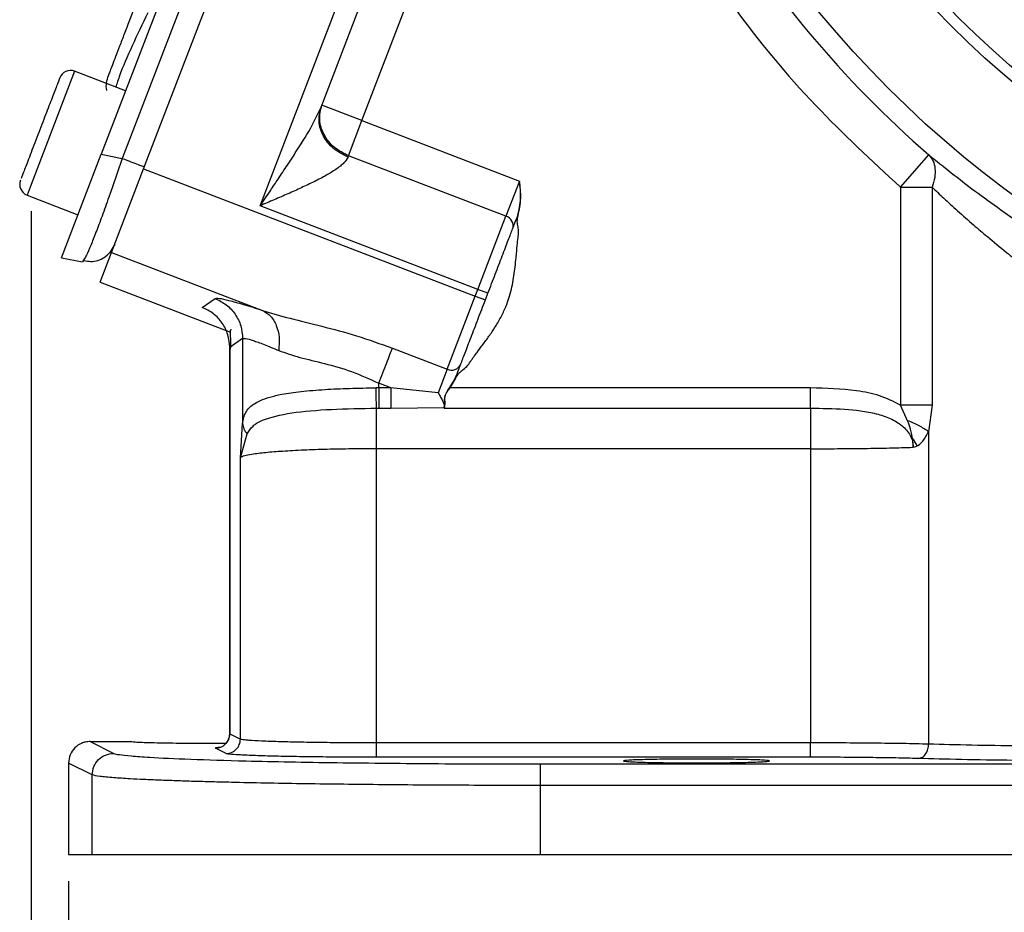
# Model space of a CAD drawing. Header units: inches. Extents: x 0.1 to 16.9, y 0.1 to 10.9.
# Tile 9 of 14: x 10.4 to 12.2, y 4 to 5.6. Entities that reach past the tile are written whole.
import ezdxf

# ---------------------------------------------------------------- set-up
doc = ezdxf.new("R2010")
doc.units = ezdxf.units.IN
doc.header["$MEASUREMENT"] = 0
doc.layers.add('DIMENSION', color=7, linetype='Continuous')
doc.styles.add('SLDTEXTSTYLE0', font='TXT', dxfattribs={"width": 0.75})
doc.dimstyles.new('SLDDIMSTYLE0', dxfattribs={"dimtxt": 0.125, "dimasz": 0.13, "dimexe": 0, "dimexo": 0.0625, "dimgap": 0.03125, "dimtad": 0, "dimtih": 1, "dimtoh": 1, "dimdec": 1, "dimlfac": 1.5, "dimrnd": 1e-09, "dimzin": 12, "dimdsep": 46, "dimtxsty": 'SLDTEXTSTYLE0', "dimsah": 1, "dimcen": 0.09, "dimadec": 0, "dimazin": 3, "dimtfac": 1, "dimtdec": 1, "dimtofl": 0, "dimtmove": 0, "dimatfit": 3, "dimfxl": 0, "dimfrac": 2, "dimtolj": 1, "dimtzin": 12, "dimarcsym": 0})

# ---------------------------------------------------------------- blocks, each defined once
blk = doc.blocks.new('_D_9')
at = {"layer": 'DIMENSION'}
for p, q in [((12.5585, 4.3149), (12.5585, 3.4092)), ((10.4752, 4.0204), (10.4752, 3.4092)), ((11.6102, 3.7142), (11.5721, 3.7142)), ((11.5721, 3.7142), (11.5721, 3.5158)), ((11.7949, 3.7142), (11.833, 3.7142)), ((11.833, 3.7142), (11.833, 3.5158)), ((10.4752, 3.5342), (11.4625, 3.5342)), ((12.5585, 3.5342), (11.9426, 3.5342)), ((11.5721, 3.5158), (11.6102, 3.5158)), ((11.833, 3.5158), (11.7949, 3.5158))]:
    blk.add_line(p, q, dxfattribs=at)
for points in [[(10.4752, 3.5342), (10.6052, 3.5142), (10.6052, 3.5542)], [(12.5585, 3.5342), (12.4285, 3.5542), (12.4285, 3.5142)]]:
    blk.add_solid(points, dxfattribs=at)
at = {"layer": 'DIMENSION', "char_height": 0.125, "attachment_point": 1, "style": 'SLDTEXTSTYLE0'}
for s, insert in [('79', (11.6102, 3.6769)), ('3.1', (11.5871, 3.4899))]:
    blk.add_mtext(s, dxfattribs=dict(at, insert=insert))
blk = doc.blocks.new('_D_10')
at = {"layer": 'DIMENSION'}
for p, q in [((10.4056, 5.2651), (10.4056, 3.0293)), ((12.5585, 4.3149), (12.5585, 3.0293)), ((11.1708, 3.3343), (11.1328, 3.3343)), ((11.1328, 3.3343), (11.1328, 3.1359)), ((11.3556, 3.3343), (11.3937, 3.3343)), ((11.3937, 3.3343), (11.3937, 3.1359)), ((10.4056, 3.1543), (11.0231, 3.1543)), ((12.5585, 3.1543), (11.5033, 3.1543)), ((11.1328, 3.1359), (11.1708, 3.1359)), ((11.3937, 3.1359), (11.3556, 3.1359))]:
    blk.add_line(p, q, dxfattribs=at)
for points in [[(10.4056, 3.1543), (10.5356, 3.1343), (10.5356, 3.1743)], [(12.5585, 3.1543), (12.4285, 3.1743), (12.4285, 3.1343)]]:
    blk.add_solid(points, dxfattribs=at)
at = {"layer": 'DIMENSION', "char_height": 0.125, "attachment_point": 1, "style": 'SLDTEXTSTYLE0'}
for s, insert in [('82', (11.1708, 3.297)), ('3.2', (11.1478, 3.11))]:
    blk.add_mtext(s, dxfattribs=dict(at, insert=insert))

msp = doc.modelspace()

# ---------------------------------------------------------------- linework, layer by layer
at = {"color": 7, "linetype": 'Continuous', "lineweight": 25}
for p, q in [((10.8963, 6.3105), (10.5356, 5.371)), ((10.6146, 5.3441), (10.979, 6.2936)), ((10.9305, 6.29), (10.5748, 5.3634)), ((10.831, 5.2754), (11.1859, 6.1999)), ((10.9442, 5.4586), (11.1474, 5.9879)), ((11.0202, 5.4336), (11.2207, 5.9557)), ((10.581, 5.4891), (10.4864, 5.5254)), ((11.0202, 5.4336), (10.9456, 5.4622)), ((10.9952, 5.3683), (11.0202, 5.4336)), ((11.0202, 5.4336), (11.3128, 5.3213)), ((10.4618, 5.1786), (10.5356, 5.371)), ((10.5356, 5.371), (10.5748, 5.3634)), ((10.9943, 5.3659), (10.9952, 5.3683)), ((11.2877, 5.256), (10.9952, 5.3683)), ((12.0205, 5.3098), (12.073, 5.3701)), ((10.5549, 5.1887), (10.6146, 5.3441)), ((10.6146, 5.3441), (11.2307, 5.1076)), ((10.3904, 5.335), (10.3871, 5.3263)), ((11.3128, 5.3213), (11.2877, 5.256)), ((12.0205, 5.3098), (12.0793, 5.3098)), ((12.0205, 5.3098), (12.0205, 4.9051)), ((12.0793, 5.3098), (12.0793, 4.9051)), ((10.398, 5.2952), (10.4926, 5.2588)), ((11.2355, 5.1201), (10.831, 5.2754)), ((11.2355, 5.1201), (11.2877, 5.256)), ((10.5608, 5.2041), (10.5515, 5.1886)), ((10.4618, 5.1786), (10.5009, 5.171)), ((10.5047, 5.1772), (10.5009, 5.171)), ((10.5336, 5.1332), (10.5549, 5.1887)), ((10.5549, 5.1887), (10.8354, 5.0811)), ((10.5336, 5.1332), (10.7757, 5.0403)), ((11.1786, 4.9717), (11.2307, 5.1076)), ((11.2307, 5.1076), (11.2355, 5.1201)), ((11.2307, 5.1076), (11.2494, 5.1004)), ((11.2542, 5.1129), (11.2355, 5.1201)), ((11.2494, 5.1004), (11.2542, 5.1129)), ((10.7233, 5.0867), (10.7473, 5.1032)), ((10.7742, 5.0124), (10.7742, 5.0123)), ((10.7742, 5.0123), (10.7742, 4.2943)), ((10.7985, 5.0286), (10.7745, 5.0121)), ((10.7745, 5.0121), (10.7745, 4.2944)), ((10.7985, 5.0286), (10.7985, 4.8709)), ((11.0766, 5.0108), (11.1786, 4.9717)), ((11.1786, 4.9717), (11.1618, 4.928)), ((11.0735, 4.9371), (11.0515, 4.9456)), ((11.0515, 4.9371), (11.0515, 4.9456)), ((11.1833, 4.9375), (11.1937, 4.9553)), ((11.1838, 4.9371), (11.1943, 4.955)), ((11.1937, 4.9553), (11.194, 4.9561)), ((11.1943, 4.955), (11.1946, 4.9558)), ((11.0515, 4.9371), (11.0465, 4.9371)), ((11.0735, 4.9371), (11.0515, 4.9371)), ((11.1618, 4.928), (11.0735, 4.9371)), ((11.8535, 4.9371), (11.1838, 4.9371)), ((11.1727, 4.8994), (11.1739, 4.9023)), ((12.0339, 4.8761), (12.0205, 4.9051)), ((12.0793, 4.9051), (12.0729, 4.8557)), ((11.0473, 4.8994), (11.0515, 4.8994)), ((11.0515, 4.8994), (11.0735, 4.8994)), ((11.0735, 4.8994), (11.1727, 4.9007)), ((11.1728, 4.9007), (11.1727, 4.8994)), ((11.1727, 4.8994), (11.8535, 4.8994)), ((11.1728, 4.9009), (11.1731, 4.9016)), ((11.1728, 4.9007), (11.1728, 4.9009)), ((11.1731, 4.9016), (11.1732, 4.902)), ((10.7943, 4.8074), (10.7985, 4.8709)), ((10.7943, 4.8074), (10.8068, 4.8518)), ((12.0729, 4.8557), (12.0729, 4.2752)), ((11.8535, 4.824), (11.0473, 4.824)), ((11.0473, 4.2775), (11.0473, 4.824)), ((11.8535, 4.824), (11.8535, 4.2775)), ((10.7943, 4.2845), (10.7943, 4.8074)), ((10.7745, 4.2944), (10.7943, 4.2845)), ((10.5152, 4.28), (10.559, 4.2581)), ((10.5152, 4.28), (10.5895, 4.28)), ((10.7677, 4.2578), (10.7479, 4.2677)), ((11.8535, 4.2775), (11.0473, 4.2775)), ((11.8535, 4.2509), (11.0473, 4.2509)), ((10.5191, 4.2181), (10.4752, 4.2401)), ((10.4752, 4.2401), (10.4752, 4.0704)), ((11.3513, 4.2384), (13.7658, 4.2384)), ((10.5191, 4.0704), (10.5191, 4.2181)), ((11.3513, 4.1985), (11.3513, 4.0704)), ((13.7658, 4.1985), (11.3513, 4.1985)), ((10.4752, 4.0704), (10.5191, 4.0704)), ((10.5191, 4.0704), (11.3513, 4.0704)), ((11.3513, 4.0704), (13.7658, 4.0704))]:
    msp.add_line(p, q, dxfattribs=at)
at = {"color": 8, "linetype": 'Continuous', "lineweight": 25}
for p, q in [((10.4864, 5.5254), (10.4037, 5.31)), ((10.4037, 5.31), (10.398, 5.2952))]:
    msp.add_line(p, q, dxfattribs=at)
at = {"color": 7, "linetype": 'Continuous', "lineweight": 25}
for radius in [1.9709, 1.8063, 1.7857]:
    msp.add_circle((13.3919, 6.8868), radius, dxfattribs=at)
for centre, radius, start, end in [((13.3919, 6.8868), 2.0099, 211.0232, 228.9899), ((10.4787, 5.5055), 0.0213, 69, 159), ((10.4056, 5.3151), 0.0213, 159, 249), ((11.2821, 5.238), 0.0189, 343.1171, 72.5963), ((11.1864, 4.9888), 0.0189, 245.4037, 334.8829)]:
    msp.add_arc(centre, radius, start, end, dxfattribs=at)
for points, knots in [([(11.601, 5.8097), (11.6368, 5.7538), (11.7154, 5.6312), (11.8555, 5.4626), (11.9671, 5.3593), (12.0205, 5.3098)], [0, 0, 0, 0, 0.3038073, 0.6667303, 1, 1, 1, 1]), ([(10.5974, 5.6436), (10.591, 5.6268), (10.5813, 5.6016), (10.5698, 5.5715), (10.5623, 5.552), (10.5563, 5.5364), (10.5504, 5.5212), (10.5496, 5.5189), (10.549, 5.5174)], [0, 0, 0, 0, 0.250062, 0.37621, 0.5, 0.623853, 0.749938, 1, 1, 1, 1]), ([(10.4587, 5.5127), (10.4587, 5.5129), (10.4589, 5.5134), (10.4577, 5.5102), (10.455, 5.5032), (10.4497, 5.4895), (10.4407, 5.4659), (10.4294, 5.4365), (10.4198, 5.4116), (10.4124, 5.3922), (10.4054, 5.374), (10.3972, 5.3528), (10.3931, 5.342), (10.3904, 5.335)], [0, 0, 0, 0, 0.024871, 0.103544, 0.182216, 0.259254, 0.402362, 0.545471, 0.622509, 0.701181, 0.779854, 0.856892, 1, 1, 1, 1]), ([(10.5462, 5.4898), (10.5461, 5.4899), (10.5448, 5.4944), (10.5452, 5.5041), (10.5477, 5.513), (10.549, 5.5174)], [0, 0, 0, 0, 0.0056009, 0.5028004, 1, 1, 1, 1]), ([(10.831, 5.2754), (10.8375, 5.2851), (10.8487, 5.3016), (10.8657, 5.3268), (10.881, 5.3498), (10.9014, 5.3812), (10.9245, 5.4172), (10.938, 5.4455), (10.9442, 5.4586)], [0, 0, 0, 0, 0.158568, 0.270481, 0.41316, 0.535114, 0.784657, 1, 1, 1, 1]), ([(10.9943, 5.3659), (10.9921, 5.3622), (10.9888, 5.3565), (10.98, 5.3489), (10.9695, 5.3412), (10.9534, 5.3315), (10.9317, 5.3202), (10.9076, 5.3088), (10.8827, 5.2976), (10.857, 5.2865), (10.8397, 5.2791), (10.831, 5.2754)], [0, 0, 0, 0, 0.10713, 0.166309, 0.230134, 0.344684, 0.477255, 0.605667, 0.735997, 0.867707, 1, 1, 1, 1]), ([(12.073, 5.3701), (12.1008, 5.3479), (12.1561, 5.3036), (12.2561, 5.233), (12.3651, 5.164), (12.4438, 5.1223), (12.4831, 5.1014)], [0, 0, 0, 0, 0.2516436, 0.5022007, 0.7513992, 1, 1, 1, 1]), ([(12.073, 5.3701), (12.0759, 5.3666), (12.0817, 5.3597), (12.0853, 5.3449), (12.085, 5.328), (12.0812, 5.3158), (12.0793, 5.3098)], [0, 0, 0, 0, 0.250001, 0.500001, 0.75, 1, 1, 1, 1]), ([(11.3096, 5.2573), (11.3119, 5.2678), (11.3164, 5.289), (11.314, 5.3105), (11.3128, 5.3213)], [0, 0, 0, 0, 0.49804, 1, 1, 1, 1]), ([(11.3102, 5.257), (11.3125, 5.2677), (11.3169, 5.2889), (11.3141, 5.3105), (11.3128, 5.3213)], [0, 0, 0, 0, 0.4994796, 1, 1, 1, 1]), ([(12.0793, 5.3098), (12.0864, 5.3031), (12.1015, 5.2888), (12.1272, 5.2654), (12.1543, 5.2414), (12.1848, 5.2155), (12.2143, 5.1912), (12.2492, 5.1637), (12.2848, 5.137), (12.3246, 5.1084), (12.3645, 5.0814), (12.4052, 5.0551), (12.4332, 5.0383), (12.4468, 5.0301)], [0, 0, 0, 0, 0.073711, 0.157002, 0.249888, 0.325188, 0.426739, 0.500834, 0.610301, 0.707256, 0.803653, 0.904631, 1, 1, 1, 1]), ([(11.1946, 4.9558), (11.1964, 4.9589), (11.199, 4.9634), (11.2034, 4.9672), (11.2083, 4.9712), (11.2153, 4.9763), (11.2207, 4.9848), (11.2255, 4.9914), (11.2296, 4.997), (11.2354, 5.0049), (11.2407, 5.012), (11.2447, 5.0174), (11.2497, 5.024), (11.258, 5.0355), (11.2698, 5.0533), (11.2806, 5.0723), (11.2888, 5.0906), (11.2946, 5.108), (11.2988, 5.1244), (11.302, 5.1412), (11.3043, 5.158), (11.3055, 5.1694), (11.3063, 5.1771), (11.3071, 5.1859), (11.3084, 5.1995), (11.3097, 5.2147), (11.3117, 5.2264), (11.3104, 5.2348), (11.3092, 5.2413), (11.3083, 5.2483), (11.3095, 5.2535), (11.3102, 5.257)], [0, 0, 0, 0, 0.031116, 0.04625, 0.051755, 0.087847, 0.122649, 0.141159, 0.161828, 0.184657, 0.229189, 0.241286, 0.244793, 0.303819, 0.368142, 0.436227, 0.499645, 0.548385, 0.600278, 0.651632, 0.701479, 0.752721, 0.754662, 0.770434, 0.832446, 0.876673, 0.907884, 0.937762, 0.952586, 0.967761, 1, 1, 1, 1]), ([(11.3102, 5.257), (11.3102, 5.2571), (11.31, 5.2571), (11.3099, 5.2572), (11.3098, 5.2572), (11.3097, 5.2572), (11.3096, 5.2573), (11.3096, 5.2573), (11.3096, 5.2573)], [0, 0, 0, 0, 0.239304, 0.368266, 0.500022, 0.631772, 0.760723, 1, 1, 1, 1]), ([(11.2542, 5.1129), (11.2588, 5.1248), (11.2681, 5.1491), (11.2811, 5.1831), (11.2925, 5.2126), (11.2976, 5.226), (11.3001, 5.2326)], [0, 0, 0, 0, 0.245536, 0.5, 0.754464, 1, 1, 1, 1]), ([(10.5036, 5.174), (10.5079, 5.173), (10.5164, 5.1712), (10.5294, 5.1733), (10.5417, 5.1788), (10.5483, 5.1853), (10.5516, 5.1886)], [0, 0, 0, 0, 0.252652, 0.503903, 0.753133, 1, 1, 1, 1]), ([(10.7473, 5.1032), (10.7492, 5.1035), (10.7532, 5.1042), (10.7717, 5.1001), (10.7985, 5.0928), (10.8231, 5.085), (10.8354, 5.0811)], [0, 0, 0, 0, 0.246357, 0.496982, 0.74919, 1, 1, 1, 1]), ([(11.2035, 4.9808), (11.206, 4.9874), (11.2112, 5.0008), (11.2225, 5.0303), (11.2355, 5.0643), (11.2448, 5.0885), (11.2494, 5.1004)], [0, 0, 0, 0, 0.245536, 0.5, 0.754464, 1, 1, 1, 1]), ([(10.8354, 5.0811), (10.852, 5.0761), (10.8864, 5.0657), (10.9463, 5.0517), (11.0108, 5.0345), (11.0545, 5.0188), (11.0766, 5.0108)], [0, 0, 0, 0, 0.231639, 0.476918, 0.734744, 1, 1, 1, 1]), ([(10.8354, 5.0811), (10.8406, 5.0779), (10.8512, 5.0715), (10.8618, 5.0535), (10.8675, 5.0313), (10.8661, 5.0148), (10.8655, 5.0065)], [0, 0, 0, 0, 0.250006, 0.499998, 0.750005, 1, 1, 1, 1]), ([(10.7779, 5.0455), (10.7773, 5.0453), (10.7751, 5.0446), (10.775, 5.0384), (10.7761, 5.0266), (10.7757, 5.0146), (10.7755, 5.0088)], [0, 0, 0, 0, 0.111275, 0.432822, 0.724915, 1, 1, 1, 1]), ([(10.7985, 5.0286), (10.8, 5.0289), (10.803, 5.0296), (10.8171, 5.0256), (10.8374, 5.0182), (10.856, 5.0105), (10.8655, 5.0065)], [0, 0, 0, 0, 0.2463996, 0.4948313, 0.7420557, 1, 1, 1, 1]), ([(10.8655, 5.0065), (10.8781, 5.0021), (10.9034, 4.9933), (10.9504, 4.9829), (11.0012, 4.9686), (11.0346, 4.9533), (11.0515, 4.9456)], [0, 0, 0, 0, 0.247971, 0.49533, 0.745303, 1, 1, 1, 1]), ([(11.1943, 4.955), (11.1942, 4.9551), (11.194, 4.9551), (11.1938, 4.9552), (11.1937, 4.9553), (11.1937, 4.9553), (11.1937, 4.9553)], [0, 0, 0, 0, 0.270472, 0.562412, 0.789476, 1, 1, 1, 1]), ([(11.194, 4.9561), (11.194, 4.9561), (11.194, 4.9561), (11.1941, 4.9561), (11.1942, 4.956), (11.1943, 4.956), (11.1944, 4.9559), (11.1946, 4.9559), (11.1946, 4.9558)], [0, 0, 0, 0, 0.2395082, 0.3683992, 0.5000047, 0.6316108, 0.7605025, 1, 1, 1, 1]), ([(10.7985, 4.8709), (10.799, 4.8745), (10.8001, 4.8823), (10.8039, 4.8914), (10.8098, 4.8996), (10.8186, 4.9071), (10.8312, 4.914), (10.8488, 4.9202), (10.8734, 4.9259), (10.9072, 4.9308), (10.9499, 4.9343), (10.9973, 4.9365), (11.0299, 4.9369), (11.0465, 4.9371)], [0, 0, 0, 0, 0.05804, 0.121656, 0.181764, 0.245538, 0.323978, 0.407603, 0.496572, 0.617574, 0.748497, 0.871284, 1, 1, 1, 1]), ([(11.0473, 4.8994), (11.0472, 4.9014), (11.047, 4.9053), (11.0468, 4.9154), (11.0466, 4.9263), (11.0466, 4.9335), (11.0465, 4.9371)], [0, 0, 0, 0, 0.27977, 0.559537, 0.779763, 1, 1, 1, 1]), ([(11.1618, 4.928), (11.1633, 4.9252), (11.1663, 4.9196), (11.1703, 4.9121), (11.1734, 4.9056), (11.1732, 4.9029), (11.1731, 4.9016)], [0, 0, 0, 0, 0.25192, 0.503164, 0.752496, 1, 1, 1, 1]), ([(11.1732, 4.902), (11.1736, 4.9041), (11.1744, 4.9084), (11.1734, 4.9162), (11.1746, 4.9231), (11.1775, 4.9299), (11.181, 4.9344), (11.1833, 4.9375)], [0, 0, 0, 0, 0.246389, 0.495863, 0.620486, 0.746693, 1, 1, 1, 1]), ([(11.1739, 4.9023), (11.1742, 4.9044), (11.1749, 4.9086), (11.1739, 4.9163), (11.1749, 4.9231), (11.178, 4.9297), (11.1815, 4.9342), (11.1838, 4.9371)], [0, 0, 0, 0, 0.249182, 0.498671, 0.62375, 0.748944, 1, 1, 1, 1]), ([(11.1833, 4.9375), (11.1834, 4.9375), (11.1834, 4.9374), (11.1835, 4.9373), (11.1836, 4.9372), (11.1837, 4.9372), (11.1838, 4.9371)], [0, 0, 0, 0, 0.24564, 0.499998, 0.754425, 1, 1, 1, 1]), ([(12.0205, 4.9051), (12.0078, 4.9114), (11.982, 4.9242), (11.9253, 4.9352), (11.8821, 4.9364), (11.8535, 4.9371)], [0, 0, 0, 0, 0.246952, 0.500568, 1, 1, 1, 1]), ([(11.1732, 4.902), (11.1733, 4.902), (11.1733, 4.9021), (11.1735, 4.9022), (11.1737, 4.9023), (11.1738, 4.9023), (11.1739, 4.9023)], [0, 0, 0, 0, 0.244504, 0.499952, 0.75497, 1, 1, 1, 1]), ([(10.8068, 4.8518), (10.81, 4.8569), (10.8165, 4.8672), (10.8406, 4.8807), (10.8864, 4.8916), (10.9616, 4.898), (11.0188, 4.8989), (11.0473, 4.8994)], [0, 0, 0, 0, 0.122769, 0.248293, 0.500131, 0.750864, 1, 1, 1, 1]), ([(11.8535, 4.8994), (11.8746, 4.8991), (11.9156, 4.8986), (11.9655, 4.8928), (12.0013, 4.8812), (12.0238, 4.8682), (12.0375, 4.8525), (12.0434, 4.838), (12.0439, 4.8304), (12.0441, 4.8267)], [0, 0, 0, 0, 0.283842, 0.551774, 0.675697, 0.791595, 0.898594, 0.949597, 1, 1, 1, 1]), ([(12.0729, 4.8557), (12.0674, 4.8594), (12.0564, 4.8667), (12.0414, 4.873), (12.0339, 4.8761)], [0, 0, 0, 0, 0.499995, 1, 1, 1, 1]), ([(12.0441, 4.8267), (12.0441, 4.8267), (12.0441, 4.8267), (12.0441, 4.8266), (12.0441, 4.8266), (12.0441, 4.8266), (12.0441, 4.8266), (12.0441, 4.8266), (12.0441, 4.8266), (12.0441, 4.8266), (12.0441, 4.8267), (12.0441, 4.8267), (12.0441, 4.8269), (12.0441, 4.8276), (12.0441, 4.8284), (12.0441, 4.8291), (12.0441, 4.8294), (12.0441, 4.8298), (12.044, 4.8305), (12.044, 4.8316), (12.0439, 4.8333), (12.0437, 4.8358), (12.0434, 4.8392), (12.0427, 4.8442), (12.0414, 4.8515), (12.0388, 4.8625), (12.0358, 4.871), (12.0339, 4.8761)], [0, 0, 0, 0, 0.000387, 0.000578, 0.000598, 0.000604, 0.00061, 0.000616, 0.000623, 0.000645, 0.000834, 0.001712, 0.0032, 0.013797, 0.042063, 0.050351, 0.053046, 0.057814, 0.07301, 0.095051, 0.126704, 0.171959, 0.236771, 0.330288, 0.467535, 0.67471, 1, 1, 1, 1]), ([(12.0441, 4.8267), (12.0459, 4.8271), (12.0526, 4.8287), (12.0633, 4.8381), (12.0695, 4.8495), (12.0729, 4.8557)], [0, 0, 0, 0, 0.139884, 0.52827, 1, 1, 1, 1]), ([(12.0428, 4.8436), (12.0441, 4.8414), (12.0472, 4.8364), (12.0499, 4.8317), (12.0513, 4.8291)], [0, 0, 0, 0, 0.456451, 1, 1, 1, 1]), ([(11.0473, 4.824), (11.0319, 4.8239), (11.0007, 4.8238), (10.9548, 4.8229), (10.9111, 4.8214), (10.8789, 4.8196), (10.8563, 4.818), (10.8412, 4.8167), (10.8273, 4.8152), (10.8133, 4.8133), (10.7997, 4.8107), (10.7963, 4.8086), (10.7943, 4.8074)], [0, 0, 0, 0, 0.120065, 0.243321, 0.369788, 0.49948, 0.559839, 0.623234, 0.689668, 0.759139, 0.864253, 1, 1, 1, 1]), ([(11.8535, 4.824), (11.8702, 4.824), (11.9041, 4.8241), (11.9538, 4.8246), (12.0019, 4.8254), (12.0299, 4.8263), (12.0441, 4.8267)], [0, 0, 0, 0, 0.241763, 0.489012, 0.741755, 1, 1, 1, 1]), ([(10.7742, 4.2948), (10.7741, 4.2933), (10.774, 4.2904), (10.7728, 4.286), (10.7709, 4.2816), (10.7669, 4.2761), (10.7649, 4.2745), (10.7633, 4.2733)], [0, 0, 0, 0, 0.113436, 0.227878, 0.354625, 0.518706, 1, 1, 1, 1]), ([(11.0473, 4.2775), (11.0319, 4.2776), (11.0007, 4.2776), (10.9548, 4.278), (10.9111, 4.2786), (10.8724, 4.2795), (10.8395, 4.2806), (10.8185, 4.2817), (10.8056, 4.2826), (10.7975, 4.2835), (10.7955, 4.2841), (10.7943, 4.2845)], [0, 0, 0, 0, 0.120191, 0.243561, 0.370113, 0.499848, 0.623463, 0.75913, 0.825792, 0.906085, 1, 1, 1, 1]), ([(10.5152, 4.28), (10.5124, 4.2798), (10.5068, 4.2795), (10.4968, 4.2762), (10.4861, 4.2688), (10.477, 4.2558), (10.4758, 4.2453), (10.4752, 4.2401)], [0, 0, 0, 0, 0.136276, 0.265344, 0.500864, 0.749267, 1, 1, 1, 1]), ([(10.7675, 4.2767), (10.7535, 4.2766), (10.7229, 4.2764), (10.6818, 4.2766), (10.6503, 4.277), (10.6286, 4.2775), (10.6111, 4.2781), (10.5941, 4.2789), (10.5914, 4.2796), (10.5895, 4.28)], [0, 0, 0, 0, 0.168532, 0.367601, 0.47477, 0.58422, 0.693677, 0.800868, 1, 1, 1, 1]), ([(12.0729, 4.2752), (12.0575, 4.2756), (12.0271, 4.2763), (11.9715, 4.277), (11.9132, 4.2775), (11.8732, 4.2775), (11.8535, 4.2775)], [0, 0, 0, 0, 0.2619814, 0.5159738, 0.7619793, 1, 1, 1, 1]), ([(12.0529, 4.2485), (12.0558, 4.2491), (12.0616, 4.2502), (12.0681, 4.2574), (12.0721, 4.2661), (12.0726, 4.2722), (12.0729, 4.2752)], [0, 0, 0, 0, 0.279634, 0.559249, 0.779637, 1, 1, 1, 1]), ([(12.4468, 4.2706), (12.4118, 4.2706), (12.3414, 4.2707), (12.2416, 4.2717), (12.1486, 4.2731), (12.0985, 4.2745), (12.0729, 4.2752)], [0, 0, 0, 0, 0.2481, 0.499972, 0.743507, 1, 1, 1, 1]), ([(10.559, 4.2581), (10.5617, 4.2573), (10.5672, 4.2557), (10.5901, 4.2532), (10.6306, 4.2503), (10.6986, 4.2472), (10.7901, 4.2444), (10.8844, 4.2423), (10.9727, 4.2409), (11.0658, 4.2398), (11.1611, 4.239), (11.2564, 4.2385), (11.3199, 4.2385), (11.3513, 4.2384)], [0, 0, 0, 0, 0.0780504, 0.1583513, 0.2407665, 0.3690914, 0.4999363, 0.5872044, 0.6737238, 0.7593073, 0.8416902, 0.9219711, 1, 1, 1, 1]), ([(11.0473, 4.2509), (11.0307, 4.2509), (10.9966, 4.251), (10.946, 4.2513), (10.8972, 4.252), (10.8533, 4.2529), (10.817, 4.254), (10.7902, 4.2552), (10.773, 4.2565), (10.7694, 4.2574), (10.7677, 4.2578)], [0, 0, 0, 0, 0.117056, 0.240652, 0.36903, 0.499946, 0.630871, 0.759274, 0.882905, 1, 1, 1, 1]), ([(11.6419, 4.2476), (11.6589, 4.2475), (11.6852, 4.2474), (11.7168, 4.247), (11.7385, 4.2465), (11.7561, 4.246), (11.7725, 4.2452), (11.7808, 4.244), (11.7725, 4.2429), (11.7561, 4.2421), (11.7385, 4.2415), (11.7168, 4.241), (11.6852, 4.2406), (11.6419, 4.2404), (11.5986, 4.2406), (11.567, 4.241), (11.5453, 4.2415), (11.5276, 4.2421), (11.5113, 4.2429), (11.5029, 4.244), (11.5113, 4.2452), (11.5276, 4.246), (11.5453, 4.2465), (11.567, 4.247), (11.5986, 4.2474), (11.6248, 4.2475), (11.6419, 4.2476)], [0, 0, 0, 0, 0.059855, 0.092077, 0.124986, 0.157897, 0.190126, 0.25, 0.309874, 0.342103, 0.375014, 0.407923, 0.440145, 0.5, 0.559855, 0.592077, 0.624986, 0.657897, 0.690126, 0.75, 0.809874, 0.842103, 0.875014, 0.907923, 0.940145, 1, 1, 1, 1]), ([(12.0529, 4.2485), (12.0398, 4.2489), (12.0131, 4.2496), (11.9635, 4.2503), (11.9096, 4.2508), (11.8721, 4.2509), (11.8535, 4.2509)], [0, 0, 0, 0, 0.247212, 0.500026, 0.752825, 1, 1, 1, 1]), ([(12.4468, 4.2439), (12.4101, 4.244), (12.3359, 4.2441), (12.2294, 4.245), (12.1315, 4.2465), (12.0789, 4.2479), (12.0529, 4.2485)], [0, 0, 0, 0, 0.247175, 0.499974, 0.752788, 1, 1, 1, 1]), ([(11.3513, 4.1985), (11.3006, 4.1985), (11.1978, 4.1987), (11.0728, 4.1996), (10.9764, 4.2007), (10.9061, 4.2016), (10.8392, 4.2028), (10.7848, 4.204), (10.7413, 4.2051), (10.707, 4.206), (10.6741, 4.2071), (10.6431, 4.2083), (10.6145, 4.2095), (10.5853, 4.211), (10.5561, 4.2129), (10.5296, 4.2153), (10.5228, 4.2172), (10.5191, 4.2181)], [0, 0, 0, 0, 0.120115, 0.243406, 0.306316, 0.370022, 0.434527, 0.499829, 0.539715, 0.580945, 0.623519, 0.667437, 0.712699, 0.759306, 0.825919, 0.906153, 1, 1, 1, 1])]:
    msp.add_open_spline(points, degree=3, knots=knots, dxfattribs=at)
at = {"color": 8, "linetype": 'Continuous', "lineweight": 25}
for points, knots in [([(10.6223, 5.634), (10.6123, 5.6133), (10.5922, 5.5715), (10.5707, 5.5212), (10.5651, 5.5029), (10.563, 5.496)], [0, 0, 0, 0, 0.380637, 0.76891, 1, 1, 1, 1]), ([(10.5748, 5.3634), (10.5664, 5.3388), (10.5534, 5.3008), (10.5372, 5.2558), (10.5257, 5.2252), (10.5161, 5.201), (10.508, 5.1816), (10.5057, 5.1787), (10.5047, 5.1772)], [0, 0, 0, 0, 0.272033, 0.419982, 0.56575, 0.711521, 0.859466, 1, 1, 1, 1]), ([(10.7479, 4.2677), (10.7472, 4.2684), (10.7464, 4.2691), (10.7566, 4.2698), (10.7584, 4.27)], [0, 0, 0, 0, 0.819203, 1, 1, 1, 1])]:
    msp.add_open_spline(points, degree=3, knots=knots, dxfattribs=at)
at = {"color": 7, "linetype": 'Continuous', "lineweight": 25}
for points in [[(10.9943, 5.3659), (10.9848, 5.3706), (10.966, 5.3801), (10.947, 5.4043), (10.9379, 5.4322), (10.9421, 5.4498), (10.9442, 5.4586)], [(10.9952, 5.3683), (10.9858, 5.3731), (10.967, 5.3825), (10.9481, 5.4071), (10.9391, 5.4353), (10.9434, 5.4533), (10.9456, 5.4622)], [(10.5748, 5.3634), (10.5804, 5.3613), (10.5916, 5.357), (10.6049, 5.3518), (10.6141, 5.3483), (10.6153, 5.3479), (10.6159, 5.3476)], [(11.3001, 5.2326), (11.3014, 5.2359), (11.304, 5.2427), (11.3078, 5.2524), (11.3096, 5.2573)], [(10.7745, 5.0121), (10.7738, 5.0201), (10.7724, 5.0362), (10.7613, 5.0579), (10.745, 5.0761), (10.7305, 5.0832), (10.7233, 5.0867)], [(10.7473, 5.1032), (10.7545, 5.0996), (10.769, 5.0926), (10.7853, 5.0744), (10.7964, 5.0527), (10.7978, 5.0366), (10.7985, 5.0286)], [(11.0515, 4.9456), (11.0541, 4.9522), (11.0591, 4.9654), (11.0662, 4.9838), (11.0724, 4.9998), (11.0752, 5.0071), (11.0766, 5.0108)], [(11.194, 4.9561), (11.1959, 4.961), (11.1996, 4.9707), (11.2022, 4.9774), (11.2035, 4.9808)], [(11.0515, 4.9371), (11.0515, 4.933), (11.0515, 4.9248), (11.0515, 4.9137), (11.0515, 4.9045), (11.0515, 4.9011), (11.0515, 4.8994)], [(11.0735, 4.9371), (11.0735, 4.933), (11.0735, 4.9248), (11.0735, 4.9137), (11.0735, 4.9045), (11.0735, 4.9011), (11.0735, 4.8994)], [(11.8535, 4.8994), (11.8535, 4.9011), (11.8535, 4.9045), (11.8535, 4.9137), (11.8535, 4.9248), (11.8535, 4.933), (11.8535, 4.9371)], [(12.0793, 4.9051), (12.0754, 4.9051), (12.0674, 4.9051), (12.0528, 4.9051), (12.0371, 4.9051), (12.026, 4.9051), (12.0205, 4.9051)], [(11.0473, 4.824), (11.0473, 4.8322), (11.0473, 4.8486), (11.0473, 4.8708), (11.0473, 4.8891), (11.0473, 4.896), (11.0473, 4.8994)], [(11.8535, 4.8994), (11.8535, 4.896), (11.8535, 4.8891), (11.8535, 4.8708), (11.8535, 4.8486), (11.8535, 4.8322), (11.8535, 4.824)], [(10.7985, 4.8709), (10.799, 4.8674), (10.7999, 4.8606), (10.8045, 4.8547), (10.8068, 4.8518)], [(10.7479, 4.2677), (10.7514, 4.2681), (10.7584, 4.2689), (10.7672, 4.2751), (10.7733, 4.2839), (10.7741, 4.2909), (10.7745, 4.2944)], [(10.7677, 4.2578), (10.7712, 4.2582), (10.7782, 4.259), (10.787, 4.2652), (10.7931, 4.274), (10.7939, 4.281), (10.7943, 4.2845)], [(11.0473, 4.2509), (11.0473, 4.2514), (11.0473, 4.2523), (11.0473, 4.2585), (11.0473, 4.2672), (11.0473, 4.2741), (11.0473, 4.2775)], [(11.8535, 4.2509), (11.8535, 4.2514), (11.8535, 4.2523), (11.8535, 4.2585), (11.8535, 4.2672), (11.8535, 4.2741), (11.8535, 4.2775)], [(10.5191, 4.2181), (10.5197, 4.2234), (10.5209, 4.2339), (10.5301, 4.2471), (10.5433, 4.2563), (10.5538, 4.2575), (10.559, 4.2581)], [(11.3513, 4.2384), (11.3513, 4.2377), (11.3513, 4.2363), (11.3513, 4.227), (11.3513, 4.2139), (11.3513, 4.2036), (11.3513, 4.1985)]]:
    msp.add_open_spline(points, degree=3, dxfattribs=at)

# ---------------------------------------------------------------- dimensions: what is measured, and where the dimension line sits
at = {"layer": 'DIMENSION'}
for base, p1, picture, middle in [((12.5585, 3.1543), (10.4056, 5.3151), '_D_10', (11.2632, 3.1543)), ((12.5585, 3.5342), (10.4752, 4.0704), '_D_9', (11.7026, 3.5342))]:
    dim = msp.add_linear_dim(base=base, p1=p1, p2=(12.5585, 4.3649), dimstyle='SLDDIMSTYLE0', dxfattribs=at)
    dim.commit()
    dim.dimension.update_dxf_attribs({"geometry": picture, "text_midpoint": middle, "dimtype": 160})

doc.saveas('drawing.dxf')
